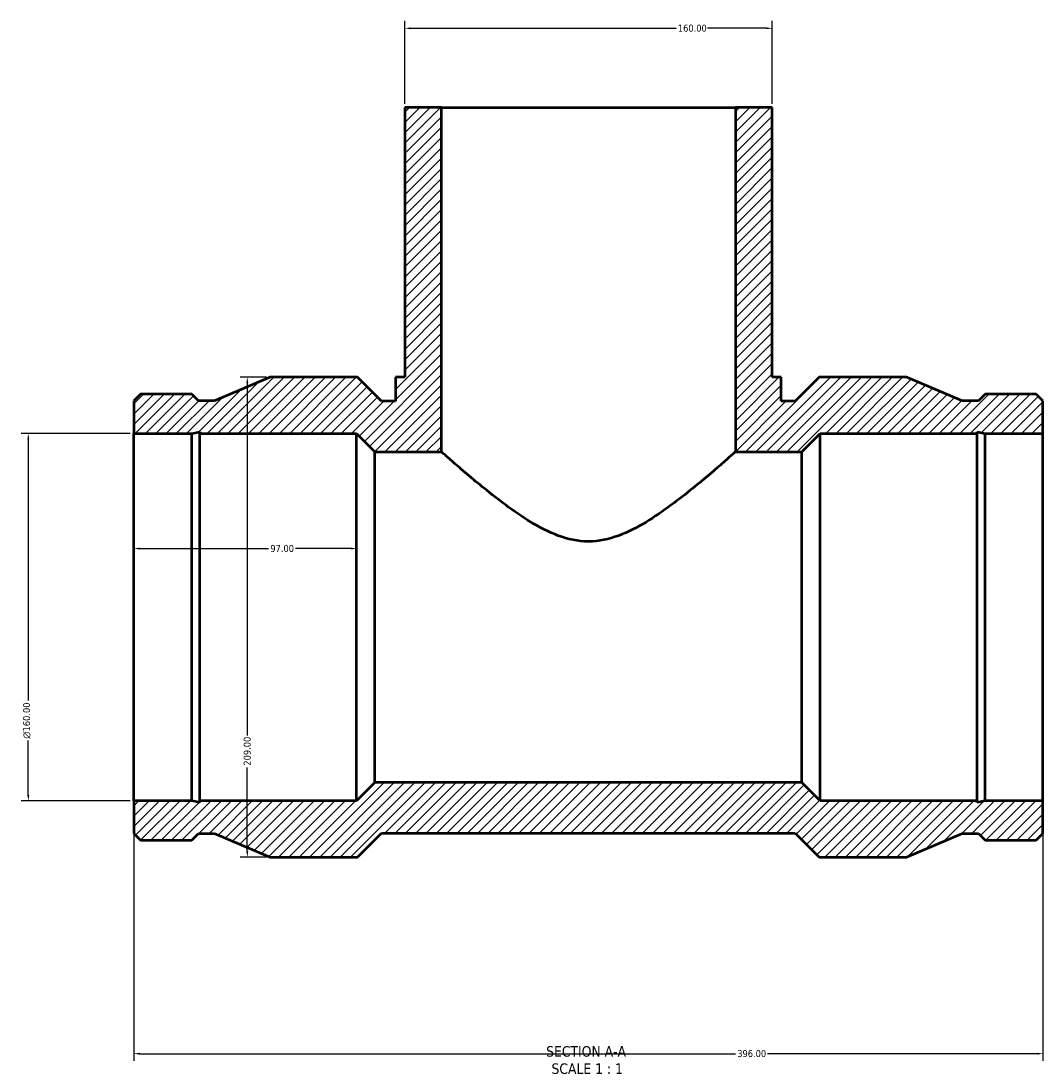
# Model space of a CAD drawing. Header units: millimetres. Extents: x -241 to 1589, y -293 to 1642.
# Tile 6 of 7: x 326 to 771, y 1184 to 1642. Entities that reach past the tile are written whole.
import ezdxf

# ---------------------------------------------------------------- set-up
doc = ezdxf.new("R2010")
doc.units = ezdxf.units.MM
for name, color, linetype, lineweight in [('Dimension (ANSI)', 7, 'Continuous', 25), ('Hatch (ANSI)', 7, 'Continuous', 18), ('Symbol (ANSI)', 7, 'Continuous', 25), ('Visible (ANSI)', 7, 'Continuous', 50)]:
    doc.layers.add(name, color=color, linetype=linetype, lineweight=lineweight)
doc.styles.add('Label Text (ANSI)', font='tahoma.ttf')
doc.styles.add('Note Text (ANSI)', font='tahoma.ttf')
doc.dimstyles.new('Default - mm (ANSI)', dxfattribs={"dimtxt": 3.048, "dimasz": 2.5, "dimexe": 3.175, "dimexo": 1.6002, "dimgap": 0.8, "dimtad": 0, "dimtoh": 1, "dimrnd": 1e-08, "dimzin": 4, "dimdsep": 46, "dimtxsty": 'Note Text (ANSI)', "dimcen": 0.09, "dimdle": 10, "dimclrd": 256, "dimclre": 256, "dimclrt": 230, "dimadec": 1, "dimazin": 1, "dimtfac": 1, "dimtofl": 0, "dimtmove": 0, "dimatfit": 3, "dimfxl": 1, "dimtolj": 1, "dimtzin": 4, "dimlwd": -1, "dimlwe": -1, "dimarcsym": 0})

# ---------------------------------------------------------------- blocks, each defined once
blk = doc.blocks.new('*D7')
at = {"layer": 'Defpoints', "color": 0, "transparency": 16777216}
for p in [(375.03, 1462.17), (329.03, 1302.17), (375.03, 1302.17)]:
    blk.add_point(p, dxfattribs=at)
at = {"layer": 'Dimension (ANSI)', "transparency": 16777216}
for p, q in [((373.43, 1462.17), (325.86, 1462.17)), ((329.03, 1459.67), (329.03, 1345.88)), ((329.03, 1304.67), (329.03, 1328.45)), ((373.43, 1302.17), (325.86, 1302.17))]:
    blk.add_line(p, q, dxfattribs=at)
for points in [[(328.61, 1459.67), (329.45, 1459.67), (329.03, 1462.17)], [(328.61, 1304.67), (329.45, 1304.67), (329.03, 1302.17)]]:
    blk.add_solid(points, dxfattribs=at)
at = {"layer": 'Dimension (ANSI)', "color": 230, "true_color": 0xff0080, "transparency": 16777216, "insert": (326.74, 1329.25), "char_height": 3.048, "attachment_point": 1, "rotation": 90, "style": 'Note Text (ANSI)'}
blk.add_mtext('\\A1;\\fAIGDT|b0|i0;\\H3.0480;\\ln\\fTahoma|b0|i0;\\H3.0480;160.00', dxfattribs=at)
blk = doc.blocks.new('*D8')
at = {"layer": 'Defpoints', "color": 0, "transparency": 16777216}
for p in [(434.43, 1486.67), (424.43, 1277.67), (434.43, 1277.67)]:
    blk.add_point(p, dxfattribs=at)
at = {"layer": 'Dimension (ANSI)', "transparency": 16777216}
for p, q in [((432.83, 1486.67), (421.26, 1486.67)), ((424.43, 1484.17), (424.43, 1330.63)), ((424.43, 1280.17), (424.43, 1316.71)), ((432.83, 1277.67), (421.26, 1277.67))]:
    blk.add_line(p, q, dxfattribs=at)
for points in [[(424.01, 1484.17), (424.85, 1484.17), (424.43, 1486.67)], [(424.01, 1280.17), (424.85, 1280.17), (424.43, 1277.67)]]:
    blk.add_solid(points, dxfattribs=at)
at = {"layer": 'Dimension (ANSI)', "color": 230, "true_color": 0xff0080, "transparency": 16777216, "insert": (422.84, 1317.51), "char_height": 3.048, "attachment_point": 1, "rotation": 90, "style": 'Note Text (ANSI)'}
blk.add_mtext('\\A1;209.00', dxfattribs=at)
blk = doc.blocks.new('*D9')
at = {"layer": 'Defpoints', "color": 0, "transparency": 16777216}
for p in [(653.03, 1638.69), (493.03, 1604.17), (653.03, 1604.17)]:
    blk.add_point(p, dxfattribs=at)
at = {"layer": 'Dimension (ANSI)', "transparency": 16777216}
for p, q in [((493.03, 1605.77), (493.03, 1641.87)), ((495.53, 1638.69), (611.19, 1638.69)), ((650.53, 1638.69), (624.87, 1638.69)), ((653.03, 1605.77), (653.03, 1641.87))]:
    blk.add_line(p, q, dxfattribs=at)
for points in [[(495.53, 1639.11), (495.53, 1638.28), (493.03, 1638.69)], [(650.53, 1639.11), (650.53, 1638.28), (653.03, 1638.69)]]:
    blk.add_solid(points, dxfattribs=at)
at = {"layer": 'Dimension (ANSI)', "color": 230, "true_color": 0xff0080, "transparency": 16777216, "insert": (611.99, 1640.28), "char_height": 3.048, "attachment_point": 1, "style": 'Note Text (ANSI)'}
blk.add_mtext('\\A1;160.00', dxfattribs=at)
blk = doc.blocks.new('*D10')
at = {"layer": 'Defpoints', "color": 0, "transparency": 16777216}
for p in [(375.03, 1302.17), (771.03, 1302.17), (771.03, 1192.03)]:
    blk.add_point(p, dxfattribs=at)
at = {"layer": 'Dimension (ANSI)', "transparency": 16777216}
for p, q in [((375.03, 1300.57), (375.03, 1188.86)), ((771.03, 1300.57), (771.03, 1188.86)), ((377.53, 1192.03), (637.06, 1192.03)), ((768.53, 1192.03), (651, 1192.03))]:
    blk.add_line(p, q, dxfattribs=at)
for points in [[(377.53, 1192.45), (377.53, 1191.62), (375.03, 1192.03)], [(768.53, 1192.45), (768.53, 1191.62), (771.03, 1192.03)]]:
    blk.add_solid(points, dxfattribs=at)
at = {"layer": 'Dimension (ANSI)', "color": 230, "true_color": 0xff0080, "transparency": 16777216, "insert": (637.86, 1193.62), "char_height": 3.048, "attachment_point": 1, "style": 'Note Text (ANSI)'}
blk.add_mtext('\\A1;396.00', dxfattribs=at)
blk = doc.blocks.new('*D11')
at = {"layer": 'Defpoints', "color": 0, "transparency": 16777216}
for p in [(472.03, 1412.06), (375.03, 1382.17), (472.03, 1382.17)]:
    blk.add_point(p, dxfattribs=at)
at = {"layer": 'Dimension (ANSI)', "transparency": 16777216}
for p, q in [((377.53, 1412.06), (433.67, 1412.06)), ((469.53, 1412.06), (445.39, 1412.06))]:
    blk.add_line(p, q, dxfattribs=at)
for points in [[(377.53, 1412.48), (377.53, 1411.64), (375.03, 1412.06)], [(469.53, 1412.48), (469.53, 1411.64), (472.03, 1412.06)]]:
    blk.add_solid(points, dxfattribs=at)
at = {"layer": 'Dimension (ANSI)', "color": 230, "true_color": 0xff0080, "transparency": 16777216, "insert": (434.47, 1413.65), "char_height": 3.048, "attachment_point": 1, "style": 'Note Text (ANSI)'}
blk.add_mtext('\\A1;97.00', dxfattribs=at)

msp = doc.modelspace()

# ---------------------------------------------------------------- hatches: boundary and pattern name
at = {"layer": 'Hatch (ANSI)'}
h = msp.add_hatch(dxfattribs=at)
h.set_pattern_fill('ANSI31', color=256, scale=25.4, style=0)
h.set_pattern_definition([(45, (0, 0), (-2.245064, 2.245064), [])])
h.paths.add_polyline_path([(637.031, 1604.168), (637.031, 1454.168), (666.031, 1454.168), (674.031, 1462.168), (742.291, 1462.168), (742.291, 1462.917), (745.817, 1462.168), (771.031, 1462.168), (771.031, 1476.437), (768.116, 1479.353), (745.817, 1479.353), (742.901, 1476.437), (735.869, 1476.437), (711.631, 1486.668), (673.571, 1486.668), (663.121, 1476.218), (657.031, 1476.218), (657.031, 1486.668), (653.031, 1486.668), (653.031, 1604.168)])
h.paths.add_polyline_path([(375.031, 1476.437), (375.031, 1462.168), (400.246, 1462.168), (403.772, 1462.917), (403.772, 1462.168), (472.031, 1462.168), (480.031, 1454.168), (509.031, 1454.168), (509.031, 1604.168), (493.031, 1604.168), (493.031, 1486.668), (489.031, 1486.668), (489.031, 1476.218), (482.941, 1476.218), (472.491, 1486.668), (434.431, 1486.668), (410.194, 1476.437), (403.161, 1476.437), (400.246, 1479.353), (377.947, 1479.353)])
h.paths.add_polyline_path([(375.031, 1302.168), (375.031, 1287.898), (377.947, 1284.983), (400.246, 1284.983), (403.161, 1287.898), (410.194, 1287.898), (434.431, 1277.668), (472.491, 1277.668), (482.941, 1288.118), (663.121, 1288.118), (673.571, 1277.668), (711.631, 1277.668), (735.869, 1287.898), (742.901, 1287.898), (745.817, 1284.983), (768.116, 1284.983), (771.031, 1287.898), (771.031, 1302.168), (745.817, 1302.168), (742.291, 1301.418), (742.291, 1302.168), (674.031, 1302.168), (666.031, 1310.168), (480.031, 1310.168), (472.031, 1302.168), (403.772, 1302.168), (403.772, 1301.418), (400.246, 1302.168)])

# ---------------------------------------------------------------- linework, layer by layer
at = {"layer": 'Visible (ANSI)'}
for p, q in [((509.031, 1604.168), (493.031, 1604.168)), ((493.031, 1604.168), (493.031, 1486.668)), ((509.031, 1454.168), (509.031, 1604.168)), ((509.031, 1604.168), (637.031, 1604.168)), ((637.031, 1604.168), (637.031, 1454.168)), ((653.031, 1604.168), (637.031, 1604.168)), ((653.031, 1486.668), (653.031, 1604.168)), ((434.431, 1486.668), (410.194, 1476.437)), ((472.491, 1486.668), (434.431, 1486.668)), ((482.941, 1476.218), (472.491, 1486.668)), ((493.031, 1486.668), (489.031, 1486.668)), ((489.031, 1486.668), (489.031, 1476.218)), ((657.031, 1486.668), (653.031, 1486.668)), ((657.031, 1476.218), (657.031, 1486.668)), ((673.571, 1486.668), (663.121, 1476.218)), ((711.631, 1486.668), (673.571, 1486.668)), ((735.869, 1476.437), (711.631, 1486.668)), ((377.947, 1479.353), (375.031, 1476.437)), ((400.246, 1479.353), (377.947, 1479.353)), ((403.161, 1476.437), (400.246, 1479.353)), ((745.817, 1479.353), (742.901, 1476.437)), ((768.116, 1479.353), (745.817, 1479.353)), ((771.031, 1476.437), (768.116, 1479.353)), ((375.031, 1476.437), (375.031, 1462.168)), ((410.194, 1476.437), (403.161, 1476.437)), ((489.031, 1476.218), (482.941, 1476.218)), ((663.121, 1476.218), (657.031, 1476.218)), ((742.901, 1476.437), (735.869, 1476.437)), ((771.031, 1462.168), (771.031, 1476.437)), ((375.031, 1462.168), (400.246, 1462.168)), ((375.031, 1302.168), (375.031, 1462.168)), ((400.246, 1462.168), (403.772, 1462.917)), ((400.246, 1302.168), (400.246, 1462.168)), ((403.772, 1462.917), (403.772, 1462.168)), ((403.772, 1462.168), (472.031, 1462.168)), ((403.772, 1302.168), (403.772, 1462.168)), ((472.031, 1462.168), (480.031, 1454.168)), ((472.031, 1302.168), (472.031, 1462.168)), ((666.031, 1454.168), (674.031, 1462.168)), ((674.031, 1462.168), (742.291, 1462.168)), ((674.031, 1302.168), (674.031, 1462.168)), ((742.291, 1462.168), (742.291, 1462.917)), ((742.291, 1462.917), (745.817, 1462.168)), ((742.291, 1302.168), (742.291, 1462.168)), ((745.817, 1462.168), (771.031, 1462.168)), ((745.817, 1302.168), (745.817, 1462.168)), ((771.031, 1302.168), (771.031, 1462.168)), ((480.031, 1454.168), (509.031, 1454.168)), ((480.031, 1310.168), (480.031, 1454.168)), ((637.031, 1454.168), (666.031, 1454.168)), ((666.031, 1310.168), (666.031, 1454.168)), ((480.031, 1310.168), (472.031, 1302.168)), ((666.031, 1310.168), (480.031, 1310.168)), ((674.031, 1302.168), (666.031, 1310.168)), ((375.031, 1302.168), (375.031, 1287.898)), ((400.246, 1302.168), (375.031, 1302.168)), ((403.772, 1301.418), (400.246, 1302.168)), ((472.031, 1302.168), (403.772, 1302.168)), ((403.772, 1302.168), (403.772, 1301.418)), ((742.291, 1302.168), (674.031, 1302.168)), ((745.817, 1302.168), (742.291, 1301.418)), ((742.291, 1301.418), (742.291, 1302.168)), ((771.031, 1302.168), (745.817, 1302.168)), ((771.031, 1287.898), (771.031, 1302.168)), ((375.031, 1287.898), (377.947, 1284.983)), ((400.246, 1284.983), (403.161, 1287.898)), ((403.161, 1287.898), (410.194, 1287.898)), ((410.194, 1287.898), (434.431, 1277.668)), ((472.491, 1277.668), (482.941, 1288.118)), ((482.941, 1288.118), (663.121, 1288.118)), ((663.121, 1288.118), (673.571, 1277.668)), ((711.631, 1277.668), (735.869, 1287.898)), ((735.869, 1287.898), (742.901, 1287.898)), ((742.901, 1287.898), (745.817, 1284.983)), ((768.116, 1284.983), (771.031, 1287.898)), ((377.947, 1284.983), (400.246, 1284.983)), ((745.817, 1284.983), (768.116, 1284.983)), ((434.431, 1277.668), (472.491, 1277.668)), ((673.571, 1277.668), (711.631, 1277.668))]:
    msp.add_line(p, q, dxfattribs=at)
for points, knots in [([(573.031, 1415.152), (568.426, 1415.152), (564.07, 1416.128), (555.741, 1419.208), (551.764, 1421.297), (544.151, 1425.904), (540.524, 1428.422), (533.75, 1433.41), (530.604, 1435.883), (525.133, 1440.304), (522.581, 1442.431), (517.976, 1446.336), (515.923, 1448.112), (512.553, 1451.051), (511.234, 1452.216), (509.473, 1453.774), (509.031, 1454.168), (509.031, 1454.168)], [0, 0, 0, 0, 1.3816916, 1.3816916, 2.7633833, 2.7633833, 4.1450749, 4.1450749, 5.5267666, 5.5267666, 6.8184772, 6.8184772, 8.1101879, 8.1101879, 9.4018986, 9.4018986, 10.6936092, 10.6936092, 10.6936092, 10.6936092]), ([(637.031, 1454.168), (637.031, 1454.168), (636.59, 1453.774), (634.829, 1452.216), (633.509, 1451.051), (630.14, 1448.112), (628.087, 1446.336), (623.481, 1442.431), (620.929, 1440.304), (615.458, 1435.883), (612.313, 1433.41), (605.538, 1428.422), (601.912, 1425.904), (594.299, 1421.297), (590.321, 1419.208), (581.992, 1416.128), (577.637, 1415.152), (573.031, 1415.152)], [32.0808277, 32.0808277, 32.0808277, 32.0808277, 33.3725383, 33.3725383, 34.664249, 34.664249, 35.9559597, 35.9559597, 37.2476703, 37.2476703, 38.629362, 38.629362, 40.0110536, 40.0110536, 41.3927453, 41.3927453, 42.7744369, 42.7744369, 42.7744369, 42.7744369])]:
    msp.add_open_spline(points, degree=3, knots=knots, dxfattribs=at)

# ---------------------------------------------------------------- texts
at = {"layer": 'Symbol (ANSI)', "char_height": 4.572, "attachment_point": 7, "style": 'Label Text (ANSI)'}
for s, insert in [('SECTION A-A', (554.607, 1190.653)), ('SCALE 1 : 1', (556.926, 1183.14))]:
    msp.add_mtext(s, dxfattribs=dict(at, insert=insert))

# ---------------------------------------------------------------- dimensions: what is measured, and where the dimension line sits
at = {"layer": 'Dimension (ANSI)'}
for base, p1, p2, angle, override, picture, middle in [((653.031, 1638.693), (493.031, 1604.168), (653.031, 1604.168), 180, {"dimtoh": 0, "dimdec": 2, "dimtp": 0, "dimtm": 0, "dimtdec": 2, "dimatfit": 1}, '*D9', (618.031, 1638.693)), ((424.431, 1277.668), (434.431, 1486.668), (434.431, 1277.668), 90, {"dimtoh": 0, "dimdec": 2, "dimtp": 0, "dimtm": 0, "dimtdec": 2, "dimatfit": 1}, '*D8', (424.431, 1323.668)), ((472.031, 1412.059), (375.031, 1382.168), (472.031, 1382.168), 180, {"dimtoh": 0, "dimdec": 2, "dimse1": 1, "dimse2": 1, "dimtp": 0, "dimtm": 0, "dimtdec": 2, "dimatfit": 1}, '*D11', (439.531, 1412.059)), ((771.031, 1192.035), (375.031, 1302.168), (771.031, 1302.168), 180, {"dimtoh": 0, "dimdec": 2, "dimtp": 0, "dimtm": 0, "dimtdec": 2, "dimatfit": 1}, '*D10', (644.031, 1192.035))]:
    dim = msp.add_linear_dim(base=base, p1=p1, p2=p2, angle=angle, dimstyle='Default - mm (ANSI)', override=override, dxfattribs=at)
    dim.commit()
    dim.dimension.update_dxf_attribs({"geometry": picture, "text_midpoint": middle, "dimtype": 160})
dim = msp.add_linear_dim(base=(329.031, 1302.168), p1=(375.031, 1462.168), p2=(375.031, 1302.168), angle=90, text='\\fAIGDT|b0|i0;\\H3.0480;\\ln\\fTahoma|b0|i0;\\H3.0480;<>', dimstyle='Default - mm (ANSI)', override={"dimtoh": 0, "dimdec": 2, "dimtp": 0, "dimtm": 0, "dimtdec": 2, "dimatfit": 1}, dxfattribs=at)
dim.commit()
dim.dimension.update_dxf_attribs({"geometry": '*D7', "text_midpoint": (329.031, 1337.168), "dimtype": 160})

doc.saveas('drawing.dxf')
